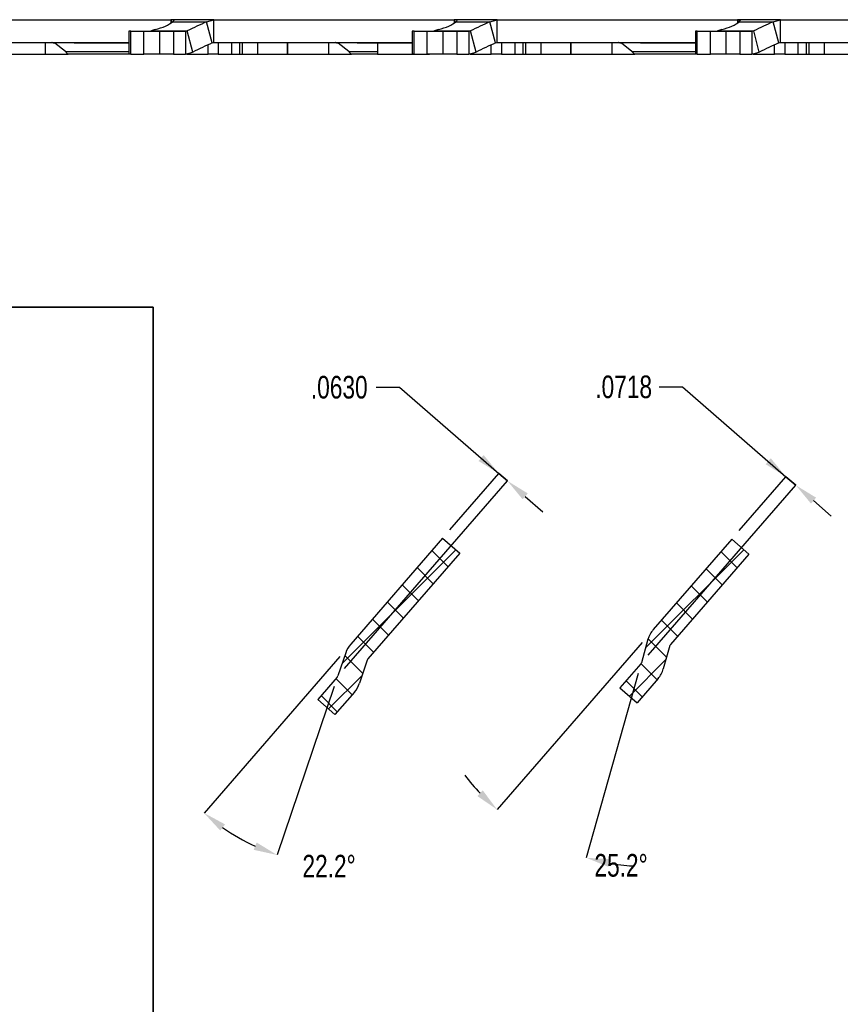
# Model space of a CAD drawing. Header units: inches. Extents: x -122 to 123, y -201 to 75.
# Tile 21 of 191: x -34.39 to -29.86, y 51.39 to 56.83. Entities that reach past the tile are written whole.
import ezdxf

# ---------------------------------------------------------------- set-up
doc = ezdxf.new("R2010")
doc.units = ezdxf.units.IN
doc.header["$MEASUREMENT"] = 0
doc.header["$PDSIZE"] = -1
doc.linetypes.add('PHANTOM', pattern=[0.5, 0.25, -0.05, 0.05, -0.05, 0.05, -0.05])
doc.layers.add('BOARDER_2', color=5, linetype='Continuous', lineweight=35)
doc.layers.add('SECTION_VIEWS', color=7, linetype='PHANTOM', lineweight=35)
doc.layers.add('DIMENSIONS', color=171, linetype='Continuous')
doc.styles.add('SLDTEXTSTYLE0', font='TXT', dxfattribs={"width": 0.75})
doc.dimstyles.new('SLDDIMSTYLE1', dxfattribs={"dimtxt": 0.125, "dimasz": 0.13, "dimexe": 0, "dimexo": 0.0625, "dimgap": 0.03125, "dimtad": 0, "dimtih": 1, "dimtoh": 1, "dimdec": 4, "dimrnd": 1e-09, "dimzin": 4, "dimdsep": 46, "dimtxsty": 'SLDTEXTSTYLE0', "dimsah": 1, "dimcen": 0.09, "dimadec": 0, "dimazin": 1, "dimtfac": 1, "dimtdec": 4, "dimtmove": 0, "dimatfit": 0, "dimfxl": 1, "dimfrac": 2, "dimtolj": 1, "dimtzin": 12, "dimarcsym": 0})
doc.dimstyles.new('SLDDIMSTYLE6', dxfattribs={"dimtxt": 0.125, "dimasz": 0.13, "dimexe": 0, "dimexo": 0.0625, "dimgap": 0.03125, "dimtad": 0, "dimtih": 1, "dimtoh": 1, "dimdec": 4, "dimrnd": 1e-09, "dimzin": 12, "dimdsep": 46, "dimtxsty": 'SLDTEXTSTYLE0', "dimsah": 1, "dimcen": 0.09, "dimadec": 0, "dimazin": 3, "dimtfac": 1, "dimtdec": 4, "dimtmove": 0, "dimatfit": 0, "dimfxl": 1, "dimfrac": 2, "dimtolj": 1, "dimtzin": 12, "dimarcsym": 0})
doc.dimstyles.new('SLDDIMSTYLE8', dxfattribs={"dimtxt": 0.125, "dimasz": 0.13, "dimexe": 0, "dimexo": 0.0625, "dimgap": 0.03125, "dimtad": 0, "dimtih": 1, "dimtoh": 1, "dimdec": 4, "dimzin": 12, "dimdsep": 46, "dimtxsty": 'SLDTEXTSTYLE0', "dimsah": 1, "dimcen": 0.09, "dimazin": 3, "dimtfac": 1, "dimtofl": 0, "dimtmove": 0, "dimatfit": 3, "dimfxl": 1, "dimfrac": 2, "dimtolj": 1, "dimtzin": 12, "dimarcsym": 0})
pattern_1 = [(45, (-47.69604, 40.83823), (-0.08838835, 0.08838835), [])]
pattern_2 = [(135, (-47.69604, 40.83823), (-0.08838835, -0.08838835), [])]

# ---------------------------------------------------------------- blocks, each defined once
blk = doc.blocks.new('_D_20')
at = {"layer": 'Defpoints', "color": 0}
for p in [(-30.1588, 54.3029), (-30.1588, 54.3029), (-30.4586, 53.9577), (-30.9606, 53.2702)]:
    blk.add_point(p, dxfattribs=at)
at = {"layer": 'DIMENSIONS', "color": 0, "lineweight": -2}
for p, q in [((-30.8604, 54.7993), (-30.7304, 54.7993)), ((-30.7304, 54.7993), (-30.1588, 54.3029)), ((-30.4176, 54.0049), (-30.1588, 54.3029)), ((-30.1046, 54.2559), (-30.1588, 54.3029)), ((-30.1588, 54.3029), (-30.1046, 54.2559)), ((-30.9196, 53.3174), (-30.1046, 54.2559)), ((-30.0064, 54.1706), (-29.9083, 54.0854))]:
    blk.add_line(p, q, dxfattribs=at)
at = {"layer": 'DIMENSIONS', "color": 0}
for points in [[(-30.2711, 54.3718), (-30.2427, 54.4045), (-30.1588, 54.3029)], [(-29.9922, 54.187), (-30.0206, 54.1543), (-30.1046, 54.2559)]]:
    blk.add_solid(points, dxfattribs=at)
at = {"layer": 'DIMENSIONS', "color": 0, "insert": (-31.0557, 54.8618), "char_height": 0.125, "attachment_point": 2, "style": 'SLDTEXTSTYLE0'}
blk.add_mtext('\\A1;.0718', dxfattribs=at)
blk = doc.blocks.new('_D_21')
at = {"layer": 'Defpoints', "color": 0}
for p in [(-30.4586, 53.9577), (-30.8923, 53.4583), (-30.9212, 53.4047), (-30.9578, 53.2754), (-31.6045, 52.3519)]:
    blk.add_point(p, dxfattribs=at)
at = {"layer": 'DIMENSIONS', "color": 0, "lineweight": -2}
for p, q in [((-30.9537, 53.3875), (-31.7553, 52.4645)), ((-30.9747, 53.2153), (-31.262, 52.1981))]:
    blk.add_line(p, q, dxfattribs=at)
for start, end in [(217.4299, 223.2289), (260.0271, 265.8261)]:
    blk.add_arc((-30.9128, 53.4347), 1.285, start, end, dxfattribs=at)
at = {"layer": 'DIMENSIONS', "color": 0}
for points in [[(-31.864, 52.539), (-31.834, 52.5703), (-31.7553, 52.4645)], [(-31.1305, 52.1903), (-31.1401, 52.1481), (-31.262, 52.1981)]]:
    blk.add_solid(points, dxfattribs=at)
at = {"layer": 'DIMENSIONS', "color": 0, "insert": (-31.2172, 52.2191), "char_height": 0.125, "attachment_point": 1, "style": 'SLDTEXTSTYLE0'}
blk.add_mtext('\\A1;25.2%%d', dxfattribs=at)
blk = doc.blocks.new('_D_30')
at = {"layer": 'Defpoints', "color": 0}
for p in [(-31.6977, 54.2795), (-31.6977, 54.2795), (-32.0562, 53.9627), (-32.6384, 53.1963)]:
    blk.add_point(p, dxfattribs=at)
at = {"layer": 'DIMENSIONS', "color": 0, "lineweight": -2}
for p, q in [((-32.4239, 54.7972), (-32.2939, 54.7972)), ((-32.2939, 54.7972), (-31.7453, 54.3208)), ((-32.5974, 53.2435), (-31.6977, 54.2795)), ((-32.0152, 54.0099), (-31.7453, 54.3208)), ((-31.7453, 54.3208), (-31.6977, 54.2795)), ((-31.6977, 54.2795), (-31.7453, 54.3208)), ((-31.5996, 54.1942), (-31.5014, 54.109))]:
    blk.add_line(p, q, dxfattribs=at)
at = {"layer": 'DIMENSIONS', "color": 0}
for points in [[(-31.8577, 54.3897), (-31.8293, 54.4224), (-31.7453, 54.3208)], [(-31.5854, 54.2106), (-31.6138, 54.1779), (-31.6977, 54.2795)]]:
    blk.add_solid(points, dxfattribs=at)
at = {"layer": 'DIMENSIONS', "color": 0, "insert": (-32.6271, 54.8597), "char_height": 0.125, "attachment_point": 2, "style": 'SLDTEXTSTYLE0'}
blk.add_mtext('\\A1;.0630', dxfattribs=at)
blk = doc.blocks.new('_D_31')
at = {"layer": 'Defpoints', "color": 0}
for p in [(-32.0562, 53.9627), (-32.5634, 53.3787), (-32.5914, 53.33), (-32.6346, 53.2029), (-33.2499, 52.351)]:
    blk.add_point(p, dxfattribs=at)
at = {"layer": 'DIMENSIONS', "color": 0, "lineweight": -2}
for p, q in [((-32.6232, 53.3099), (-33.3739, 52.4454)), ((-32.6547, 53.1437), (-32.9708, 52.2138))]:
    blk.add_line(p, q, dxfattribs=at)
blk.add_arc((-32.5822, 53.3571), 1.2075, 235.1996, 245.0564, dxfattribs=at)
at = {"layer": 'DIMENSIONS', "color": 0}
for points in [[(-33.258, 52.3827), (-33.2846, 52.3485), (-33.3739, 52.4454)], [(-33.0995, 52.2421), (-33.0833, 52.2824), (-32.9708, 52.2138)]]:
    blk.add_solid(points, dxfattribs=at)
at = {"layer": 'DIMENSIONS', "color": 0, "insert": (-32.8305, 52.2145), "char_height": 0.125, "attachment_point": 1, "style": 'SLDTEXTSTYLE0'}
blk.add_mtext('\\A1;22.2%%d', dxfattribs=at)

msp = doc.modelspace()

# ---------------------------------------------------------------- hatches: boundary and pattern name
at = {"layer": 'SECTION_VIEWS', "linetype": 'Continuous', "lineweight": 18}
h = msp.add_hatch(dxfattribs=at)
h.set_pattern_fill('ANSI31', color=256, style=0)
h.set_pattern_definition(pattern_1)
edge = h.paths.add_edge_path(flags=0)
edge.add_line((-31.9611, 53.88014), (-32.05622, 53.96275))
edge.add_line((-32.05622, 53.96275), (-32.56344, 53.37868))
edge.add_arc((-32.45346, 53.28316), 0.14567, 139.028, 161.228)
edge.add_line((-32.59138, 53.33004), (-32.63461, 53.20286))
edge.add_arc((-32.65325, 53.20919), 0.01969, 319.028, 341.228, ccw=False)
edge.add_line((-32.63838, 53.19629), (-32.74608, 53.07227))
edge.add_line((-32.74608, 53.07227), (-32.65096, 52.98966))
edge.add_line((-32.65096, 52.98966), (-32.54326, 53.11368))
edge.add_arc((-32.65325, 53.20919), 0.14567, 319.028, 341.228)
edge.add_line((-32.51532, 53.16232), (-32.4721, 53.2895))
edge.add_arc((-32.45346, 53.28316), 0.01969, 139.028, 161.228, ccw=False)
edge.add_line((-32.46832, 53.29607), (-31.9611, 53.88014))
h = msp.add_hatch(dxfattribs=at)
h.set_pattern_fill('ANSI31', color=256, angle=90, style=0)
h.set_pattern_definition(pattern_2)
edge = h.paths.add_edge_path(flags=0)
edge.add_line((-31.9611, 53.88014), (-32.05622, 53.96275))
edge.add_line((-32.05622, 53.96275), (-32.56344, 53.37868))
edge.add_arc((-32.45346, 53.28316), 0.14567, 139.028, 161.228)
edge.add_line((-32.59138, 53.33004), (-32.63461, 53.20286))
edge.add_arc((-32.65325, 53.20919), 0.01969, 319.028, 341.228, ccw=False)
edge.add_line((-32.63838, 53.19629), (-32.74608, 53.07227))
edge.add_line((-32.74608, 53.07227), (-32.65096, 52.98966))
edge.add_line((-32.65096, 52.98966), (-32.54326, 53.11368))
edge.add_arc((-32.65325, 53.20919), 0.14567, 319.028, 341.228)
edge.add_line((-32.51532, 53.16232), (-32.4721, 53.2895))
edge.add_arc((-32.45346, 53.28316), 0.01969, 139.028, 161.228, ccw=False)
edge.add_line((-32.46832, 53.29607), (-31.9611, 53.88014))
h = msp.add_hatch(dxfattribs=at)
h.set_pattern_fill('ANSI31', color=256, style=0)
h.set_pattern_definition(pattern_1)
edge = h.paths.add_edge_path(flags=0)
edge.add_line((-30.36347, 53.87511), (-30.45859, 53.95772))
edge.add_line((-30.45859, 53.95772), (-30.8923, 53.45829))
edge.add_arc((-30.78692, 53.36678), 0.13958, 139.028, 164.228)
edge.add_line((-30.92124, 53.40471), (-30.95775, 53.27544))
edge.add_arc((-30.97083, 53.27914), 0.01359, 319.028, 344.228, ccw=False)
edge.add_line((-30.96057, 53.27023), (-31.07598, 53.13733))
edge.add_line((-31.07598, 53.13733), (-30.98086, 53.05472))
edge.add_line((-30.98086, 53.05472), (-30.86545, 53.18762))
edge.add_arc((-30.97083, 53.27914), 0.13958, 319.028, 344.228)
edge.add_line((-30.83651, 53.2412), (-30.8, 53.37047))
edge.add_arc((-30.78692, 53.36678), 0.01359, 139.028, 164.228, ccw=False)
edge.add_line((-30.79718, 53.37569), (-30.36347, 53.87511))
h = msp.add_hatch(dxfattribs=at)
h.set_pattern_fill('ANSI31', color=256, angle=90, style=0)
h.set_pattern_definition(pattern_2)
edge = h.paths.add_edge_path(flags=0)
edge.add_line((-30.36347, 53.87511), (-30.45859, 53.95772))
edge.add_line((-30.45859, 53.95772), (-30.8923, 53.45829))
edge.add_arc((-30.78692, 53.36678), 0.13958, 139.028, 164.228)
edge.add_line((-30.92124, 53.40471), (-30.95775, 53.27544))
edge.add_arc((-30.97083, 53.27914), 0.01359, 319.028, 344.228, ccw=False)
edge.add_line((-30.96057, 53.27023), (-31.07598, 53.13733))
edge.add_line((-31.07598, 53.13733), (-30.98086, 53.05472))
edge.add_line((-30.98086, 53.05472), (-30.86545, 53.18762))
edge.add_arc((-30.97083, 53.27914), 0.13958, 319.028, 344.228)
edge.add_line((-30.83651, 53.2412), (-30.8, 53.37047))
edge.add_arc((-30.78692, 53.36678), 0.01359, 139.028, 164.228, ccw=False)
edge.add_line((-30.79718, 53.37569), (-30.36347, 53.87511))

# ---------------------------------------------------------------- linework, layer by layer
at = {"color": 7, "linetype": 'Continuous', "lineweight": 25}
for p, q in [((-34.88476, 56.82651), (-33.55741, 56.82651)), ((-34.88476, 56.82651), (-33.55741, 56.82651)), ((-34.3427, 56.82704), (-34.3427, 56.82651)), ((-34.3427, 56.82704), (-34.3427, 56.82651)), ((-34.32374, 56.827), (-34.32374, 56.82651)), ((-34.32374, 56.827), (-34.32374, 56.82651)), ((-34.30242, 56.82651), (-34.30242, 56.827)), ((-34.30242, 56.82651), (-34.30242, 56.827)), ((-34.28109, 56.82651), (-34.28109, 56.827)), ((-34.28109, 56.82651), (-34.28109, 56.827)), ((-34.18876, 56.827), (-34.18876, 56.82651)), ((-34.18876, 56.827), (-34.18876, 56.82651)), ((-34.18003, 56.827), (-34.18003, 56.82651)), ((-34.18003, 56.827), (-34.18003, 56.82651)), ((-34.13471, 56.827), (-34.13471, 56.82651)), ((-34.13471, 56.827), (-34.13471, 56.82651)), ((-34.12571, 56.827), (-34.12571, 56.82651)), ((-34.12571, 56.827), (-34.12571, 56.82651)), ((-34.0969, 56.82651), (-34.0969, 56.827)), ((-34.0969, 56.82651), (-34.0969, 56.827)), ((-34.08732, 56.82651), (-34.08732, 56.827)), ((-34.08732, 56.82651), (-34.08732, 56.827)), ((-34.07372, 56.82651), (-34.07372, 56.827)), ((-34.07372, 56.82651), (-34.07372, 56.827)), ((-34.06486, 56.82651), (-34.06486, 56.827)), ((-34.06486, 56.82651), (-34.06486, 56.827)), ((-33.55741, 56.82651), (-33.55741, 56.80834)), ((-33.55741, 56.82651), (-33.55741, 56.80834)), ((-33.55308, 56.82651), (-33.55741, 56.82651)), ((-33.55308, 56.82651), (-33.55741, 56.82651)), ((-33.54251, 56.82651), (-33.55308, 56.82651)), ((-33.54251, 56.82651), (-33.55308, 56.82651)), ((-33.55308, 56.81152), (-33.55308, 56.82651)), ((-33.55308, 56.81152), (-33.55308, 56.82651)), ((-33.54812, 56.81571), (-33.36041, 56.81571)), ((-33.54812, 56.81571), (-33.36041, 56.81571)), ((-33.54001, 56.82633), (-33.54251, 56.82651)), ((-33.31976, 56.82651), (-33.54251, 56.82651)), ((-33.54001, 56.82633), (-33.54251, 56.82651)), ((-33.31976, 56.82651), (-33.54251, 56.82651)), ((-33.38416, 56.827), (-33.38416, 56.82651)), ((-33.38416, 56.827), (-33.38416, 56.82651)), ((-33.36319, 56.82651), (-33.36319, 56.827)), ((-33.36319, 56.82651), (-33.36319, 56.827)), ((-33.36041, 56.81571), (-33.31976, 56.82651)), ((-33.36041, 56.81571), (-33.31976, 56.82651)), ((-33.3292, 56.69907), (-33.36041, 56.81571)), ((-33.3292, 56.69907), (-33.36041, 56.81571)), ((-33.34272, 56.82651), (-33.34272, 56.827)), ((-33.34272, 56.82651), (-33.34272, 56.827)), ((-33.31976, 56.70053), (-33.31976, 56.82651)), ((-33.31976, 56.82651), (-31.99241, 56.82651)), ((-33.31976, 56.70053), (-33.31976, 56.82651)), ((-33.31976, 56.82651), (-31.99241, 56.82651)), ((-33.27763, 56.827), (-33.27763, 56.82651)), ((-33.27763, 56.827), (-33.27763, 56.82651)), ((-33.25952, 56.82651), (-33.25952, 56.827)), ((-33.25952, 56.82651), (-33.25952, 56.827)), ((-33.07879, 56.827), (-33.07879, 56.82651)), ((-33.07879, 56.827), (-33.07879, 56.82651)), ((-33.06246, 56.827), (-33.06246, 56.82651)), ((-33.06246, 56.827), (-33.06246, 56.82651)), ((-32.939, 56.827), (-32.939, 56.82651)), ((-32.939, 56.827), (-32.939, 56.82651)), ((-32.93066, 56.827), (-32.93066, 56.82651)), ((-32.93066, 56.827), (-32.93066, 56.82651)), ((-32.88611, 56.82651), (-32.88611, 56.827)), ((-32.88611, 56.82651), (-32.88611, 56.827)), ((-32.87776, 56.82651), (-32.87776, 56.827)), ((-32.87776, 56.82651), (-32.87776, 56.827)), ((-32.7777, 56.82704), (-32.7777, 56.82651)), ((-32.7777, 56.82704), (-32.7777, 56.82651)), ((-32.75874, 56.827), (-32.75874, 56.82651)), ((-32.75874, 56.827), (-32.75874, 56.82651)), ((-32.73742, 56.82651), (-32.73742, 56.827)), ((-32.73742, 56.82651), (-32.73742, 56.827)), ((-32.71609, 56.82651), (-32.71609, 56.827)), ((-32.71609, 56.82651), (-32.71609, 56.827)), ((-32.62376, 56.827), (-32.62376, 56.82651)), ((-32.62376, 56.827), (-32.62376, 56.82651)), ((-32.61503, 56.827), (-32.61503, 56.82651)), ((-32.61503, 56.827), (-32.61503, 56.82651)), ((-32.56971, 56.827), (-32.56971, 56.82651)), ((-32.56971, 56.827), (-32.56971, 56.82651)), ((-32.56071, 56.827), (-32.56071, 56.82651)), ((-32.56071, 56.827), (-32.56071, 56.82651)), ((-32.5319, 56.82651), (-32.5319, 56.827)), ((-32.5319, 56.82651), (-32.5319, 56.827)), ((-32.52232, 56.82651), (-32.52232, 56.827)), ((-32.52232, 56.82651), (-32.52232, 56.827)), ((-32.50872, 56.82651), (-32.50872, 56.827)), ((-32.50872, 56.82651), (-32.50872, 56.827)), ((-32.49986, 56.82651), (-32.49986, 56.827)), ((-32.49986, 56.82651), (-32.49986, 56.827)), ((-31.99241, 56.82651), (-31.99241, 56.80834)), ((-31.99241, 56.82651), (-31.99241, 56.80834)), ((-31.98808, 56.82651), (-31.99241, 56.82651)), ((-31.98808, 56.82651), (-31.99241, 56.82651)), ((-31.97751, 56.82651), (-31.98808, 56.82651)), ((-31.97751, 56.82651), (-31.98808, 56.82651)), ((-31.98808, 56.81152), (-31.98808, 56.82651)), ((-31.98808, 56.81152), (-31.98808, 56.82651)), ((-31.98312, 56.81571), (-31.79541, 56.81571)), ((-31.98312, 56.81571), (-31.79541, 56.81571)), ((-31.97501, 56.82633), (-31.97751, 56.82651)), ((-31.75476, 56.82651), (-31.97751, 56.82651)), ((-31.97501, 56.82633), (-31.97751, 56.82651)), ((-31.75476, 56.82651), (-31.97751, 56.82651)), ((-31.81916, 56.827), (-31.81916, 56.82651)), ((-31.81916, 56.827), (-31.81916, 56.82651)), ((-31.79819, 56.82651), (-31.79819, 56.827)), ((-31.79819, 56.82651), (-31.79819, 56.827)), ((-31.79541, 56.81571), (-31.75476, 56.82651)), ((-31.79541, 56.81571), (-31.75476, 56.82651)), ((-31.7642, 56.69907), (-31.79541, 56.81571)), ((-31.7642, 56.69907), (-31.79541, 56.81571)), ((-31.77772, 56.82651), (-31.77772, 56.827)), ((-31.77772, 56.82651), (-31.77772, 56.827)), ((-31.75476, 56.70053), (-31.75476, 56.82651)), ((-31.75476, 56.82651), (-30.42741, 56.82651)), ((-31.75476, 56.70053), (-31.75476, 56.82651)), ((-31.75476, 56.82651), (-30.42741, 56.82651)), ((-31.71263, 56.827), (-31.71263, 56.82651)), ((-31.71263, 56.827), (-31.71263, 56.82651)), ((-31.69452, 56.82651), (-31.69452, 56.827)), ((-31.69452, 56.82651), (-31.69452, 56.827)), ((-31.51379, 56.827), (-31.51379, 56.82651)), ((-31.51379, 56.827), (-31.51379, 56.82651)), ((-31.49746, 56.827), (-31.49746, 56.82651)), ((-31.49746, 56.827), (-31.49746, 56.82651)), ((-31.374, 56.827), (-31.374, 56.82651)), ((-31.374, 56.827), (-31.374, 56.82651)), ((-31.36566, 56.827), (-31.36566, 56.82651)), ((-31.36566, 56.827), (-31.36566, 56.82651)), ((-31.32111, 56.82651), (-31.32111, 56.827)), ((-31.32111, 56.82651), (-31.32111, 56.827)), ((-31.31276, 56.82651), (-31.31276, 56.827)), ((-31.31276, 56.82651), (-31.31276, 56.827)), ((-31.2127, 56.82704), (-31.2127, 56.82651)), ((-31.2127, 56.82704), (-31.2127, 56.82651)), ((-31.19374, 56.827), (-31.19374, 56.82651)), ((-31.19374, 56.827), (-31.19374, 56.82651)), ((-31.17242, 56.82651), (-31.17242, 56.827)), ((-31.17242, 56.82651), (-31.17242, 56.827)), ((-31.15109, 56.82651), (-31.15109, 56.827)), ((-31.15109, 56.82651), (-31.15109, 56.827)), ((-31.05876, 56.827), (-31.05876, 56.82651)), ((-31.05876, 56.827), (-31.05876, 56.82651)), ((-31.05003, 56.827), (-31.05003, 56.82651)), ((-31.05003, 56.827), (-31.05003, 56.82651)), ((-31.00471, 56.827), (-31.00471, 56.82651)), ((-31.00471, 56.827), (-31.00471, 56.82651)), ((-30.99571, 56.827), (-30.99571, 56.82651)), ((-30.99571, 56.827), (-30.99571, 56.82651)), ((-30.9669, 56.82651), (-30.9669, 56.827)), ((-30.9669, 56.82651), (-30.9669, 56.827)), ((-30.95732, 56.82651), (-30.95732, 56.827)), ((-30.95732, 56.82651), (-30.95732, 56.827)), ((-30.94372, 56.82651), (-30.94372, 56.827)), ((-30.94372, 56.82651), (-30.94372, 56.827)), ((-30.93486, 56.82651), (-30.93486, 56.827)), ((-30.93486, 56.82651), (-30.93486, 56.827)), ((-30.42741, 56.82651), (-30.42741, 56.80834)), ((-30.42741, 56.82651), (-30.42741, 56.80834)), ((-30.42308, 56.82651), (-30.42741, 56.82651)), ((-30.42308, 56.82651), (-30.42741, 56.82651)), ((-30.41251, 56.82651), (-30.42308, 56.82651)), ((-30.41251, 56.82651), (-30.42308, 56.82651)), ((-30.42308, 56.81152), (-30.42308, 56.82651)), ((-30.42308, 56.81152), (-30.42308, 56.82651)), ((-30.41812, 56.81571), (-30.23041, 56.81571)), ((-30.41812, 56.81571), (-30.23041, 56.81571)), ((-30.41001, 56.82633), (-30.41251, 56.82651)), ((-30.18976, 56.82651), (-30.41251, 56.82651)), ((-30.41001, 56.82633), (-30.41251, 56.82651)), ((-30.18976, 56.82651), (-30.41251, 56.82651)), ((-30.25416, 56.827), (-30.25416, 56.82651)), ((-30.25416, 56.827), (-30.25416, 56.82651)), ((-30.23319, 56.82651), (-30.23319, 56.827)), ((-30.23319, 56.82651), (-30.23319, 56.827)), ((-30.23041, 56.81571), (-30.18976, 56.82651)), ((-30.23041, 56.81571), (-30.18976, 56.82651)), ((-30.1992, 56.69907), (-30.23041, 56.81571)), ((-30.1992, 56.69907), (-30.23041, 56.81571)), ((-30.21272, 56.82651), (-30.21272, 56.827)), ((-30.21272, 56.82651), (-30.21272, 56.827)), ((-30.18976, 56.70053), (-30.18976, 56.82651)), ((-30.18976, 56.82651), (-28.86241, 56.82651)), ((-30.18976, 56.70053), (-30.18976, 56.82651)), ((-30.18976, 56.82651), (-28.86241, 56.82651)), ((-30.14763, 56.827), (-30.14763, 56.82651)), ((-30.14763, 56.827), (-30.14763, 56.82651)), ((-30.12952, 56.82651), (-30.12952, 56.827)), ((-30.12952, 56.82651), (-30.12952, 56.827)), ((-29.94879, 56.827), (-29.94879, 56.82651)), ((-29.94879, 56.827), (-29.94879, 56.82651)), ((-29.93246, 56.827), (-29.93246, 56.82651)), ((-29.93246, 56.827), (-29.93246, 56.82651)), ((-33.78909, 56.7635), (-33.78909, 56.63752)), ((-33.78909, 56.7635), (-33.78909, 56.63752)), ((-33.77876, 56.7635), (-33.78909, 56.7635)), ((-33.77876, 56.7635), (-33.78909, 56.7635)), ((-33.77876, 56.63752), (-33.77876, 56.7635)), ((-33.77876, 56.7635), (-33.70675, 56.7635)), ((-33.77876, 56.63752), (-33.77876, 56.7635)), ((-33.77876, 56.7635), (-33.70675, 56.7635)), ((-33.70675, 56.63752), (-33.70675, 56.7635)), ((-33.70675, 56.7635), (-33.6186, 56.7635)), ((-33.70675, 56.63752), (-33.70675, 56.7635)), ((-33.70675, 56.7635), (-33.6186, 56.7635)), ((-33.66496, 56.76496), (-33.66868, 56.76363)), ((-33.66496, 56.76496), (-33.66868, 56.76363)), ((-33.66496, 56.76496), (-33.46736, 56.76496)), ((-33.66496, 56.76496), (-33.46736, 56.76496)), ((-33.6186, 56.63752), (-33.6186, 56.7635)), ((-33.6186, 56.7635), (-33.54334, 56.7635)), ((-33.6186, 56.63752), (-33.6186, 56.7635)), ((-33.6186, 56.7635), (-33.54334, 56.7635)), ((-33.54334, 56.7635), (-33.54334, 56.63752)), ((-33.54334, 56.7635), (-33.47665, 56.7635)), ((-33.54334, 56.7635), (-33.54334, 56.63752)), ((-33.54334, 56.7635), (-33.47665, 56.7635)), ((-33.47665, 56.7635), (-33.46736, 56.76496)), ((-33.47665, 56.7635), (-33.46736, 56.76496)), ((-33.47665, 56.7635), (-33.47665, 56.63752)), ((-33.47665, 56.7635), (-33.47665, 56.63752)), ((-33.43615, 56.64831), (-33.46736, 56.76496)), ((-33.43615, 56.64831), (-33.46736, 56.76496)), ((-32.22409, 56.7635), (-32.22409, 56.63752)), ((-32.22409, 56.7635), (-32.22409, 56.63752)), ((-32.21376, 56.7635), (-32.22409, 56.7635)), ((-32.21376, 56.7635), (-32.22409, 56.7635)), ((-32.21376, 56.63752), (-32.21376, 56.7635)), ((-32.21376, 56.7635), (-32.14175, 56.7635)), ((-32.21376, 56.63752), (-32.21376, 56.7635)), ((-32.21376, 56.7635), (-32.14175, 56.7635)), ((-32.14175, 56.63752), (-32.14175, 56.7635)), ((-32.14175, 56.7635), (-32.0536, 56.7635)), ((-32.14175, 56.63752), (-32.14175, 56.7635)), ((-32.14175, 56.7635), (-32.0536, 56.7635)), ((-32.09996, 56.76496), (-32.10368, 56.76363)), ((-32.09996, 56.76496), (-32.10368, 56.76363)), ((-32.09996, 56.76496), (-31.90236, 56.76496)), ((-32.09996, 56.76496), (-31.90236, 56.76496)), ((-32.0536, 56.63752), (-32.0536, 56.7635)), ((-32.0536, 56.7635), (-31.97834, 56.7635)), ((-32.0536, 56.63752), (-32.0536, 56.7635)), ((-32.0536, 56.7635), (-31.97834, 56.7635)), ((-31.97834, 56.7635), (-31.97834, 56.63752)), ((-31.97834, 56.7635), (-31.91165, 56.7635)), ((-31.97834, 56.7635), (-31.97834, 56.63752)), ((-31.97834, 56.7635), (-31.91165, 56.7635)), ((-31.91165, 56.7635), (-31.90236, 56.76496)), ((-31.91165, 56.7635), (-31.90236, 56.76496)), ((-31.91165, 56.7635), (-31.91165, 56.63752)), ((-31.91165, 56.7635), (-31.91165, 56.63752)), ((-31.87115, 56.64831), (-31.90236, 56.76496)), ((-31.87115, 56.64831), (-31.90236, 56.76496)), ((-30.65909, 56.7635), (-30.65909, 56.63752)), ((-30.65909, 56.7635), (-30.65909, 56.63752)), ((-30.64876, 56.7635), (-30.65909, 56.7635)), ((-30.64876, 56.7635), (-30.65909, 56.7635)), ((-30.64876, 56.63752), (-30.64876, 56.7635)), ((-30.64876, 56.7635), (-30.57675, 56.7635)), ((-30.64876, 56.63752), (-30.64876, 56.7635)), ((-30.64876, 56.7635), (-30.57675, 56.7635)), ((-30.57675, 56.63752), (-30.57675, 56.7635)), ((-30.57675, 56.7635), (-30.4886, 56.7635)), ((-30.57675, 56.63752), (-30.57675, 56.7635)), ((-30.57675, 56.7635), (-30.4886, 56.7635)), ((-30.53496, 56.76496), (-30.53868, 56.76363)), ((-30.53496, 56.76496), (-30.53868, 56.76363)), ((-30.53496, 56.76496), (-30.33736, 56.76496)), ((-30.53496, 56.76496), (-30.33736, 56.76496)), ((-30.4886, 56.63752), (-30.4886, 56.7635)), ((-30.4886, 56.7635), (-30.41334, 56.7635)), ((-30.4886, 56.63752), (-30.4886, 56.7635)), ((-30.4886, 56.7635), (-30.41334, 56.7635)), ((-30.41334, 56.7635), (-30.41334, 56.63752)), ((-30.41334, 56.7635), (-30.34665, 56.7635)), ((-30.41334, 56.7635), (-30.41334, 56.63752)), ((-30.41334, 56.7635), (-30.34665, 56.7635)), ((-30.34665, 56.7635), (-30.33736, 56.76496)), ((-30.34665, 56.7635), (-30.33736, 56.76496)), ((-30.34665, 56.7635), (-30.34665, 56.63752)), ((-30.34665, 56.7635), (-30.34665, 56.63752)), ((-30.30615, 56.64831), (-30.33736, 56.76496)), ((-30.30615, 56.64831), (-30.33736, 56.76496)), ((-34.88476, 56.70053), (-33.78909, 56.70053)), ((-34.88476, 56.70053), (-33.78909, 56.70053)), ((-34.25149, 56.70053), (-34.25149, 56.63754)), ((-34.09247, 56.69868), (-34.20778, 56.69868)), ((-34.09247, 56.69868), (-34.20778, 56.69868)), ((-34.13969, 56.65119), (-34.19793, 56.69647)), ((-34.13969, 56.65119), (-34.19793, 56.69647)), ((-34.09247, 56.70053), (-34.09247, 56.69659)), ((-34.09247, 56.70053), (-34.09247, 56.69659)), ((-33.78909, 56.69659), (-34.09247, 56.69659)), ((-33.78909, 56.69659), (-34.09247, 56.69659)), ((-33.35209, 56.63754), (-33.35209, 56.68824)), ((-33.35209, 56.63754), (-33.35209, 56.68824)), ((-33.3292, 56.69907), (-33.31976, 56.70053)), ((-33.3292, 56.69907), (-33.31976, 56.70053)), ((-33.31976, 56.70053), (-32.22409, 56.70053)), ((-33.31976, 56.70053), (-32.22409, 56.70053)), ((-33.29566, 56.70053), (-33.29566, 56.63754)), ((-33.29566, 56.70053), (-33.29566, 56.63754)), ((-33.22094, 56.63754), (-33.22094, 56.70053)), ((-33.17764, 56.70053), (-33.17764, 56.63754)), ((-33.1635, 56.70053), (-33.1635, 56.63754)), ((-33.07864, 56.70053), (-33.07864, 56.63754)), ((-32.91283, 56.63754), (-32.91283, 56.70053)), ((-32.91283, 56.70053), (-32.91283, 56.63754)), ((-32.68649, 56.70053), (-32.68649, 56.63754)), ((-32.52747, 56.69868), (-32.64278, 56.69868)), ((-32.52747, 56.69868), (-32.64278, 56.69868)), ((-32.57469, 56.65119), (-32.63293, 56.69647)), ((-32.57469, 56.65119), (-32.63293, 56.69647)), ((-32.52747, 56.70053), (-32.52747, 56.69659)), ((-32.52747, 56.70053), (-32.52747, 56.69659)), ((-32.22409, 56.69659), (-32.52747, 56.69659)), ((-32.22409, 56.69659), (-32.52747, 56.69659)), ((-32.41495, 56.69659), (-32.41495, 56.63659)), ((-32.41495, 56.69659), (-32.41495, 56.63659)), ((-31.78709, 56.63754), (-31.78709, 56.68824)), ((-31.78709, 56.63754), (-31.78709, 56.68824)), ((-31.7642, 56.69907), (-31.75476, 56.70053)), ((-31.7642, 56.69907), (-31.75476, 56.70053)), ((-31.75476, 56.70053), (-30.65909, 56.70053)), ((-31.75476, 56.70053), (-30.65909, 56.70053)), ((-31.73066, 56.70053), (-31.73066, 56.63754)), ((-31.73066, 56.70053), (-31.73066, 56.63754)), ((-31.65594, 56.63754), (-31.65594, 56.70053)), ((-31.61264, 56.70053), (-31.61264, 56.63754)), ((-31.5985, 56.70053), (-31.5985, 56.63754)), ((-31.51364, 56.70053), (-31.51364, 56.63754)), ((-31.34783, 56.63754), (-31.34783, 56.70053)), ((-31.34783, 56.70053), (-31.34783, 56.63754)), ((-31.12149, 56.70053), (-31.12149, 56.63754)), ((-30.96247, 56.69868), (-31.07778, 56.69868)), ((-30.96247, 56.69868), (-31.07778, 56.69868)), ((-31.00969, 56.65119), (-31.06793, 56.69647)), ((-31.00969, 56.65119), (-31.06793, 56.69647)), ((-30.96247, 56.70053), (-30.96247, 56.69659)), ((-30.96247, 56.70053), (-30.96247, 56.69659)), ((-30.65909, 56.69659), (-30.96247, 56.69659)), ((-30.65909, 56.69659), (-30.96247, 56.69659)), ((-30.22209, 56.63754), (-30.22209, 56.68824)), ((-30.22209, 56.63754), (-30.22209, 56.68824)), ((-30.1992, 56.69907), (-30.18976, 56.70053)), ((-30.1992, 56.69907), (-30.18976, 56.70053)), ((-30.18976, 56.70053), (-29.09409, 56.70053)), ((-30.18976, 56.70053), (-29.09409, 56.70053)), ((-30.16566, 56.70053), (-30.16566, 56.63754)), ((-30.16566, 56.70053), (-30.16566, 56.63754)), ((-30.09094, 56.63754), (-30.09094, 56.70053)), ((-30.04764, 56.70053), (-30.04764, 56.63754)), ((-30.0335, 56.70053), (-30.0335, 56.63754)), ((-29.94864, 56.70053), (-29.94864, 56.63754)), ((-34.47783, 56.63754), (-34.25149, 56.63754)), ((-34.25149, 56.63754), (-34.12415, 56.63754)), ((-34.13969, 56.65119), (-33.78909, 56.65119)), ((-34.13969, 56.65119), (-33.78909, 56.65119)), ((-33.78909, 56.63754), (-34.12326, 56.63754)), ((-33.78909, 56.63754), (-34.12326, 56.63754)), ((-33.77876, 56.63752), (-33.78909, 56.63752)), ((-33.77876, 56.63752), (-33.78909, 56.63752)), ((-33.77876, 56.63752), (-33.70675, 56.63752)), ((-33.77876, 56.63752), (-33.70675, 56.63752)), ((-33.6186, 56.63752), (-33.70675, 56.63752)), ((-33.6186, 56.63752), (-33.70675, 56.63752)), ((-33.54334, 56.63752), (-33.6186, 56.63752)), ((-33.54334, 56.63752), (-33.6186, 56.63752)), ((-33.54334, 56.63752), (-33.47665, 56.63752)), ((-33.54334, 56.63752), (-33.47665, 56.63752)), ((-33.47665, 56.63752), (-33.43615, 56.64831)), ((-33.47665, 56.63752), (-33.43615, 56.64831)), ((-33.46928, 56.63754), (-33.35209, 56.63754)), ((-33.46928, 56.63754), (-33.35209, 56.63754)), ((-33.29566, 56.63754), (-33.35209, 56.63754)), ((-33.29566, 56.63754), (-33.35209, 56.63754)), ((-33.29566, 56.63754), (-33.22094, 56.63754)), ((-33.29566, 56.63754), (-33.22094, 56.63754)), ((-33.22094, 56.63754), (-33.17764, 56.63754)), ((-33.17764, 56.63754), (-33.1635, 56.63754)), ((-33.1635, 56.63754), (-33.07864, 56.63754)), ((-33.07864, 56.63754), (-32.91283, 56.63754)), ((-32.91283, 56.63754), (-32.68649, 56.63754)), ((-32.68649, 56.63754), (-32.55915, 56.63754)), ((-32.57469, 56.65119), (-32.41495, 56.65119)), ((-32.57469, 56.65119), (-32.41495, 56.65119)), ((-32.41495, 56.63754), (-32.55826, 56.63754)), ((-32.41495, 56.63754), (-32.55826, 56.63754)), ((-32.41495, 56.63659), (-32.12819, 56.63659)), ((-32.41495, 56.63659), (-32.12819, 56.63659)), ((-32.21376, 56.63752), (-32.22409, 56.63752)), ((-32.21376, 56.63752), (-32.22409, 56.63752)), ((-32.21376, 56.63752), (-32.14175, 56.63752)), ((-32.21376, 56.63752), (-32.14175, 56.63752)), ((-32.0536, 56.63752), (-32.14175, 56.63752)), ((-32.0536, 56.63752), (-32.14175, 56.63752)), ((-32.12819, 56.63659), (-32.12819, 56.63752)), ((-32.12819, 56.63659), (-32.12819, 56.63752)), ((-31.97834, 56.63752), (-32.0536, 56.63752)), ((-31.97834, 56.63752), (-32.0536, 56.63752)), ((-31.97834, 56.63752), (-31.91165, 56.63752)), ((-31.97834, 56.63752), (-31.91165, 56.63752)), ((-31.91165, 56.63752), (-31.87115, 56.64831)), ((-31.91165, 56.63752), (-31.87115, 56.64831)), ((-31.90428, 56.63754), (-31.78709, 56.63754)), ((-31.90428, 56.63754), (-31.78709, 56.63754)), ((-31.73066, 56.63754), (-31.78709, 56.63754)), ((-31.73066, 56.63754), (-31.78709, 56.63754)), ((-31.73066, 56.63754), (-31.65594, 56.63754)), ((-31.73066, 56.63754), (-31.65594, 56.63754)), ((-31.65594, 56.63754), (-31.61264, 56.63754)), ((-31.61264, 56.63754), (-31.5985, 56.63754)), ((-31.5985, 56.63754), (-31.51364, 56.63754)), ((-31.51364, 56.63754), (-31.34783, 56.63754)), ((-31.34783, 56.63754), (-31.12149, 56.63754)), ((-31.12149, 56.63754), (-30.99415, 56.63754)), ((-31.00969, 56.65119), (-30.65909, 56.65119)), ((-31.00969, 56.65119), (-30.65909, 56.65119)), ((-30.65909, 56.63754), (-30.99326, 56.63754)), ((-30.65909, 56.63754), (-30.99326, 56.63754)), ((-30.64876, 56.63752), (-30.65909, 56.63752)), ((-30.64876, 56.63752), (-30.65909, 56.63752)), ((-30.64876, 56.63752), (-30.57675, 56.63752)), ((-30.64876, 56.63752), (-30.57675, 56.63752)), ((-30.4886, 56.63752), (-30.57675, 56.63752)), ((-30.4886, 56.63752), (-30.57675, 56.63752)), ((-30.41334, 56.63752), (-30.4886, 56.63752)), ((-30.41334, 56.63752), (-30.4886, 56.63752)), ((-30.41334, 56.63752), (-30.34665, 56.63752)), ((-30.41334, 56.63752), (-30.34665, 56.63752)), ((-30.34665, 56.63752), (-30.30615, 56.64831)), ((-30.34665, 56.63752), (-30.30615, 56.64831)), ((-30.33928, 56.63754), (-30.22209, 56.63754)), ((-30.33928, 56.63754), (-30.22209, 56.63754)), ((-30.16566, 56.63754), (-30.22209, 56.63754)), ((-30.16566, 56.63754), (-30.22209, 56.63754)), ((-30.16566, 56.63754), (-30.09094, 56.63754)), ((-30.16566, 56.63754), (-30.09094, 56.63754)), ((-30.09094, 56.63754), (-30.04764, 56.63754)), ((-30.04764, 56.63754), (-30.0335, 56.63754)), ((-30.0335, 56.63754), (-29.94864, 56.63754)), ((-29.94864, 56.63754), (-29.78283, 56.63754)), ((-32.05622, 53.96275), (-32.56344, 53.37868)), ((-32.05622, 53.96275), (-32.56344, 53.37868)), ((-32.05622, 53.96275), (-31.9611, 53.88014)), ((-32.05622, 53.96275), (-31.9611, 53.88014)), ((-30.45859, 53.95772), (-30.8923, 53.45829)), ((-30.45859, 53.95772), (-30.8923, 53.45829)), ((-30.45859, 53.95772), (-30.36347, 53.87511)), ((-30.45859, 53.95772), (-30.36347, 53.87511)), ((-31.9611, 53.88014), (-32.46832, 53.29607)), ((-31.9611, 53.88014), (-32.46832, 53.29607)), ((-30.36347, 53.87511), (-30.79718, 53.37569)), ((-30.36347, 53.87511), (-30.79718, 53.37569)), ((-30.92124, 53.40471), (-30.95775, 53.27544)), ((-30.92124, 53.40471), (-30.95775, 53.27544)), ((-30.8, 53.37047), (-30.83651, 53.2412)), ((-30.8, 53.37047), (-30.83651, 53.2412)), ((-32.59138, 53.33004), (-32.63461, 53.20286)), ((-32.59138, 53.33004), (-32.63461, 53.20286)), ((-32.4721, 53.2895), (-32.51532, 53.16232)), ((-32.4721, 53.2895), (-32.51532, 53.16232)), ((-30.96057, 53.27023), (-31.07598, 53.13733)), ((-30.96057, 53.27023), (-31.07598, 53.13733)), ((-32.63838, 53.19629), (-32.74608, 53.07227)), ((-32.63838, 53.19629), (-32.74608, 53.07227)), ((-30.86545, 53.18762), (-30.98086, 53.05472)), ((-30.86545, 53.18762), (-30.98086, 53.05472)), ((-31.07598, 53.13733), (-30.98086, 53.05472)), ((-31.07598, 53.13733), (-30.98086, 53.05472)), ((-32.54326, 53.11368), (-32.65096, 52.98966)), ((-32.54326, 53.11368), (-32.65096, 52.98966)), ((-32.74608, 53.07227), (-32.65096, 52.98966)), ((-32.74608, 53.07227), (-32.65096, 52.98966))]:
    msp.add_line(p, q, dxfattribs=at)
for centre, radius, start, end in [((-14.26732, 16.44404), 44.65891, 115.31101, 115.462891), ((-14.26732, 16.44404), 44.65891, 115.31101, 115.462891), ((-12.70232, 16.44404), 44.65891, 115.31101, 115.462891), ((-12.70232, 16.44404), 44.65891, 115.31101, 115.462891), ((-11.13732, 16.44404), 44.65891, 115.31101, 115.462891), ((-11.13732, 16.44404), 44.65891, 115.31101, 115.462891), ((-33.67018, 56.77203), 0.00853, 270.01773, 280.10556), ((-33.67018, 56.77203), 0.00853, 270.01773, 280.10556), ((-32.10518, 56.77203), 0.00853, 270.01773, 280.10556), ((-32.10518, 56.77203), 0.00853, 270.01773, 280.10556), ((-30.54018, 56.77203), 0.00853, 270.01773, 280.10556), ((-30.54018, 56.77203), 0.00853, 270.01773, 280.10556), ((-14.23611, 16.32739), 44.65891, 115.31101, 115.462891), ((-14.23611, 16.32739), 44.65891, 115.31101, 115.462891), ((-12.67111, 16.32739), 44.65891, 115.31101, 115.462891), ((-12.67111, 16.32739), 44.65891, 115.31101, 115.462891), ((-11.10611, 16.32739), 44.65891, 115.31101, 115.462891), ((-11.10611, 16.32739), 44.65891, 115.31101, 115.462891), ((-30.78692, 53.36678), 0.13958, 139.028, 164.228), ((-30.78692, 53.36678), 0.13958, 139.028, 164.228), ((-32.45346, 53.28316), 0.14567, 139.028, 161.228), ((-32.45346, 53.28316), 0.14567, 139.028, 161.228), ((-30.78692, 53.36678), 0.01359, 139.028, 164.228), ((-30.78692, 53.36678), 0.01359, 139.028, 164.228), ((-32.45346, 53.28316), 0.01969, 139.028, 161.228), ((-32.45346, 53.28316), 0.01969, 139.028, 161.228), ((-30.97083, 53.27914), 0.01359, 319.028, 344.228), ((-30.97083, 53.27914), 0.01359, 319.028, 344.228), ((-30.97083, 53.27914), 0.13958, 319.028, 344.228), ((-30.97083, 53.27914), 0.13958, 319.028, 344.228), ((-32.65325, 53.20919), 0.01969, 319.028, 341.228), ((-32.65325, 53.20919), 0.01969, 319.028, 341.228), ((-32.65325, 53.20919), 0.14567, 319.028, 341.228), ((-32.65325, 53.20919), 0.14567, 319.028, 341.228)]:
    msp.add_arc(centre, radius, start, end, dxfattribs=at)
for centre, major_axis, ratio, start_param, end_param in [((-33.63732, 56.80466), (0.09808, 0.02878), 0.285692, 4.5608864, 5.7631473), ((-33.63732, 56.80466), (0.09808, 0.02878), 0.285692, 4.5608864, 5.7631473), ((-32.07232, 56.80466), (0.09808, 0.02878), 0.285692, 4.5608864, 5.7631473), ((-32.07232, 56.80466), (0.09808, 0.02878), 0.285692, 4.5608864, 5.7631473), ((-30.50732, 56.80466), (0.09808, 0.02878), 0.285692, 4.5608864, 5.7631473), ((-30.50732, 56.80466), (0.09808, 0.02878), 0.285692, 4.5608864, 5.7631473), ((-33.64603, 56.76285), (0.0299, 0.00877), 0.285692, 1.4192937, 2.1700403), ((-33.64603, 56.76285), (0.0299, 0.00877), 0.285692, 1.4192937, 2.1700403), ((-32.08103, 56.76285), (0.0299, 0.00877), 0.285692, 1.4192937, 2.1700403), ((-32.08103, 56.76285), (0.0299, 0.00877), 0.285692, 1.4192937, 2.1700403), ((-30.51603, 56.76285), (0.0299, 0.00877), 0.285692, 1.4192937, 2.1700403), ((-30.51603, 56.76285), (0.0299, 0.00877), 0.285692, 1.4192937, 2.1700403), ((-34.21524, 56.68084), (0, 0.01969), 0.546337, 5.9678486, 6.2831853), ((-34.21524, 56.68084), (0, 0.01969), 0.546337, 5.9678486, 6.2831853), ((-32.65024, 56.68084), (0, 0.01969), 0.546337, 5.9678486, 6.2831853), ((-32.65024, 56.68084), (0, 0.01969), 0.546337, 5.9678486, 6.2831853), ((-31.08524, 56.68084), (0, 0.01969), 0.546337, 5.9678486, 6.2831853), ((-31.08524, 56.68084), (0, 0.01969), 0.546337, 5.9678486, 6.2831853), ((-34.13827, 56.78321), (-0.04152, 0.14437), 0.4671074, 2.5717303, 2.5992331), ((-34.13827, 56.78321), (-0.04152, 0.14437), 0.4671074, 2.5717303, 2.5992331), ((-32.57327, 56.78321), (-0.04152, 0.14437), 0.4671074, 2.5717303, 2.5992331), ((-32.57327, 56.78321), (-0.04152, 0.14437), 0.4671074, 2.5717303, 2.5992331), ((-31.00827, 56.78321), (-0.04152, 0.14437), 0.4671074, 2.5717303, 2.5992331), ((-31.00827, 56.78321), (-0.04152, 0.14437), 0.4671074, 2.5717303, 2.5992331)]:
    msp.add_ellipse(centre, major_axis=major_axis, ratio=ratio, start_param=start_param, end_param=end_param, dxfattribs=at)
for points, knots in [([(-33.54812, 56.81571), (-33.54449, 56.81889), (-33.53906, 56.82364), (-33.53976, 56.82461), (-33.53999, 56.82493)], [0, 0, 0, 0, 0.6688529, 1, 1, 1, 1]), ([(-33.54812, 56.81571), (-33.54449, 56.81889), (-33.53906, 56.82364), (-33.53976, 56.82461), (-33.53999, 56.82493)], [0, 0, 0, 0, 0.6688529, 1, 1, 1, 1]), ([(-31.98312, 56.81571), (-31.97949, 56.81889), (-31.97406, 56.82364), (-31.97476, 56.82461), (-31.97499, 56.82493)], [0, 0, 0, 0, 0.6688529, 1, 1, 1, 1]), ([(-31.98312, 56.81571), (-31.97949, 56.81889), (-31.97406, 56.82364), (-31.97476, 56.82461), (-31.97499, 56.82493)], [0, 0, 0, 0, 0.6688529, 1, 1, 1, 1]), ([(-30.41812, 56.81571), (-30.41449, 56.81889), (-30.40906, 56.82364), (-30.40976, 56.82461), (-30.40999, 56.82493)], [0, 0, 0, 0, 0.6688529, 1, 1, 1, 1]), ([(-30.41812, 56.81571), (-30.41449, 56.81889), (-30.40906, 56.82364), (-30.40976, 56.82461), (-30.40999, 56.82493)], [0, 0, 0, 0, 0.6688529, 1, 1, 1, 1]), ([(-34.20778, 56.69868), (-34.20834, 56.69881), (-34.20972, 56.69914), (-34.21109, 56.6994), (-34.21191, 56.69956)], [0, 0, 0, 0, 0.40600475, 1, 1, 1, 1]), ([(-34.20778, 56.69868), (-34.20834, 56.69881), (-34.20972, 56.69914), (-34.21109, 56.6994), (-34.21191, 56.69956)], [0, 0, 0, 0, 0.40600475, 1, 1, 1, 1]), ([(-34.19793, 56.69647), (-34.19958, 56.69683), (-34.20289, 56.69755), (-34.20615, 56.6983), (-34.20778, 56.69868)], [0, 0, 0, 0, 0.4999482, 1, 1, 1, 1]), ([(-34.19793, 56.69647), (-34.19958, 56.69683), (-34.20289, 56.69755), (-34.20615, 56.6983), (-34.20778, 56.69868)], [0, 0, 0, 0, 0.4999482, 1, 1, 1, 1]), ([(-32.64278, 56.69868), (-32.64334, 56.69881), (-32.64472, 56.69914), (-32.64609, 56.6994), (-32.64691, 56.69956)], [0, 0, 0, 0, 0.40600475, 1, 1, 1, 1]), ([(-32.64278, 56.69868), (-32.64334, 56.69881), (-32.64472, 56.69914), (-32.64609, 56.6994), (-32.64691, 56.69956)], [0, 0, 0, 0, 0.40600475, 1, 1, 1, 1]), ([(-32.63293, 56.69647), (-32.63458, 56.69683), (-32.63789, 56.69755), (-32.64115, 56.6983), (-32.64278, 56.69868)], [0, 0, 0, 0, 0.4999482, 1, 1, 1, 1]), ([(-32.63293, 56.69647), (-32.63458, 56.69683), (-32.63789, 56.69755), (-32.64115, 56.6983), (-32.64278, 56.69868)], [0, 0, 0, 0, 0.4999482, 1, 1, 1, 1]), ([(-31.07778, 56.69868), (-31.07834, 56.69881), (-31.07972, 56.69914), (-31.08109, 56.6994), (-31.08191, 56.69956)], [0, 0, 0, 0, 0.40600475, 1, 1, 1, 1]), ([(-31.07778, 56.69868), (-31.07834, 56.69881), (-31.07972, 56.69914), (-31.08109, 56.6994), (-31.08191, 56.69956)], [0, 0, 0, 0, 0.40600475, 1, 1, 1, 1]), ([(-31.06793, 56.69647), (-31.06958, 56.69683), (-31.07289, 56.69755), (-31.07615, 56.6983), (-31.07778, 56.69868)], [0, 0, 0, 0, 0.4999482, 1, 1, 1, 1]), ([(-31.06793, 56.69647), (-31.06958, 56.69683), (-31.07289, 56.69755), (-31.07615, 56.6983), (-31.07778, 56.69868)], [0, 0, 0, 0, 0.4999482, 1, 1, 1, 1]), ([(-34.13751, 56.64955), (-34.1363, 56.64765), (-34.13377, 56.64371), (-34.12991, 56.63989), (-34.12637, 56.63783), (-34.12415, 56.63762), (-34.12326, 56.63754)], [0, 0, 0, 0, 0.25827589, 0.53634774, 0.81282646, 1, 1, 1, 1]), ([(-34.13751, 56.64955), (-34.1363, 56.64765), (-34.13377, 56.64371), (-34.12991, 56.63989), (-34.12637, 56.63783), (-34.12415, 56.63762), (-34.12326, 56.63754)], [0, 0, 0, 0, 0.25827589, 0.53634774, 0.81282646, 1, 1, 1, 1]), ([(-32.57251, 56.64955), (-32.5713, 56.64765), (-32.56877, 56.64371), (-32.56491, 56.63989), (-32.56137, 56.63783), (-32.55915, 56.63762), (-32.55826, 56.63754)], [0, 0, 0, 0, 0.25827589, 0.53634774, 0.81282646, 1, 1, 1, 1]), ([(-32.57251, 56.64955), (-32.5713, 56.64765), (-32.56877, 56.64371), (-32.56491, 56.63989), (-32.56137, 56.63783), (-32.55915, 56.63762), (-32.55826, 56.63754)], [0, 0, 0, 0, 0.25827589, 0.53634774, 0.81282646, 1, 1, 1, 1]), ([(-31.00751, 56.64955), (-31.0063, 56.64765), (-31.00377, 56.64371), (-30.99991, 56.63989), (-30.99637, 56.63783), (-30.99415, 56.63762), (-30.99326, 56.63754)], [0, 0, 0, 0, 0.25827589, 0.53634774, 0.81282646, 1, 1, 1, 1]), ([(-31.00751, 56.64955), (-31.0063, 56.64765), (-31.00377, 56.64371), (-30.99991, 56.63989), (-30.99637, 56.63783), (-30.99415, 56.63762), (-30.99326, 56.63754)], [0, 0, 0, 0, 0.25827589, 0.53634774, 0.81282646, 1, 1, 1, 1])]:
    msp.add_open_spline(points, degree=3, knots=knots, dxfattribs=at)
at = {"layer": 'BOARDER_2'}
for p in [(-46.94479, 55.23873), (-33.65449, 41.72996)]:
    msp.add_line(p, (-33.65449, 55.23873), dxfattribs=at)

# ---------------------------------------------------------------- dimensions: what is measured, and where the dimension line sits
at = {"layer": 'DIMENSIONS'}
for base, p1, p2, dimstyle, picture, middle in [((-31.69773, 54.27945), (-32.05622, 53.96275), (-32.63838, 53.19629), 'SLDDIMSTYLE1', '_D_30', (-32.62705, 54.79721)), ((-30.15878, 54.30295), (-30.96057, 53.27023), (-30.45859, 53.95772), 'SLDDIMSTYLE6', '_D_20', (-31.05569, 54.79934))]:
    dim = msp.add_linear_dim(base=base, p1=p1, p2=p2, angle=319.028, dimstyle=dimstyle, dxfattribs=at)
    dim.commit()
    dim.dimension.update_dxf_attribs({"geometry": picture, "text_midpoint": middle, "dimtype": 160})
for base, line1, line2, picture, middle in [((-33.2499, 52.35104), ((-32.56344, 53.37868), (-32.05622, 53.96275)), ((-32.63461, 53.20286), (-32.59138, 53.33004)), '_D_31', (-32.65861, 52.15204)), ((-31.60454, 52.35187), ((-30.8923, 53.45829), (-30.45859, 53.95772)), ((-30.95775, 53.27544), (-30.92124, 53.40471)), '_D_21', (-31.04537, 52.15663))]:
    dim = msp.add_angular_dim_2l(base=base, line1=line1, line2=line2, dimstyle='SLDDIMSTYLE8', dxfattribs=at)
    dim.commit()
    dim.dimension.update_dxf_attribs({"geometry": picture, "text_midpoint": middle, "dimtype": 162})

doc.saveas('drawing.dxf')
